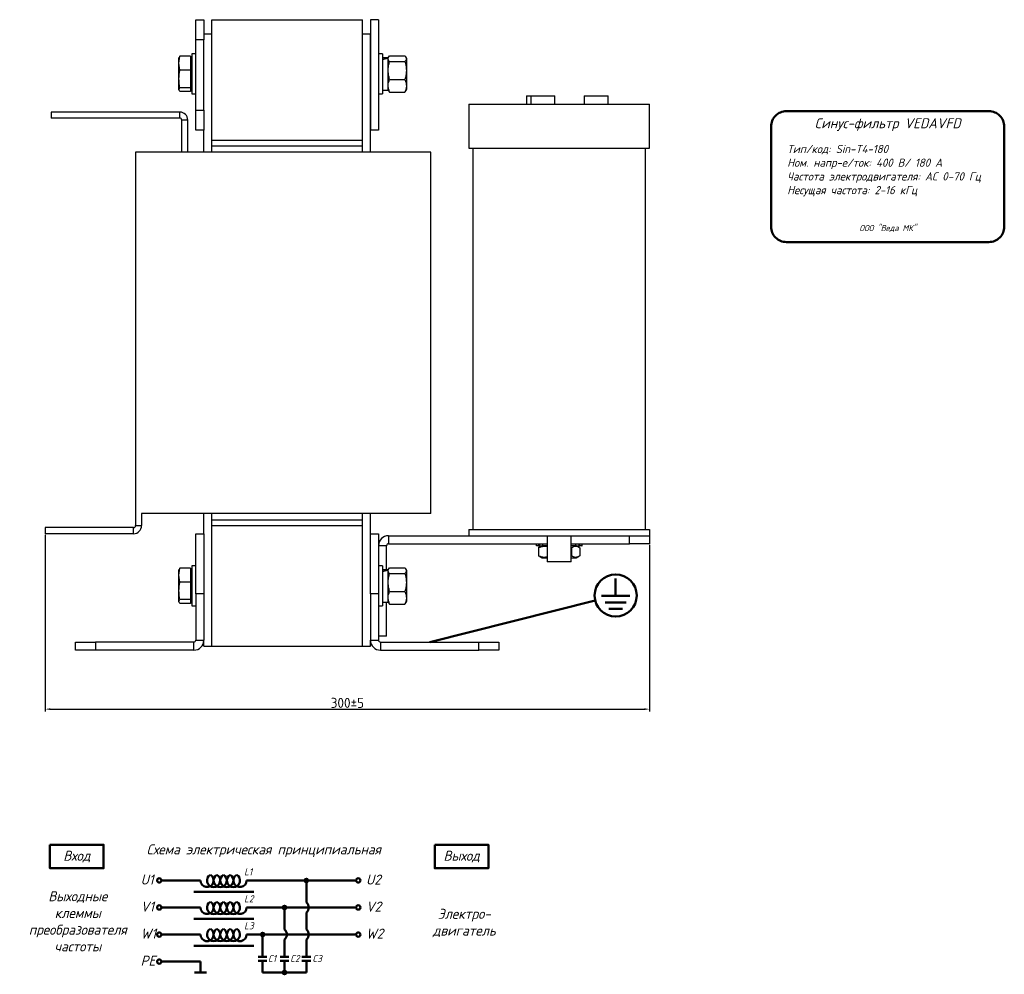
# Model space of a CAD drawing. Header units: millimetres. Extents: x -336 to 673, y -113 to 722.
# Tile 2 of 2: x 182 to 673, y 220 to 695. Entities that reach past the tile are written whole.
import ezdxf

# ---------------------------------------------------------------- set-up
doc = ezdxf.new("R2010")
doc.units = ezdxf.units.MM
doc.layers.get('0').update_dxf_attribs({"lineweight": 50})
doc.styles.add('GOST-2.304_Type-B', font='GOST Common.ttf')
doc.styles.add('GOST-2.304_Type-B_italic', font='GOST Common Italic.ttf')
doc.dimstyles.new('ISO-25', dxfattribs={"dimtxt": 5, "dimasz": 2.5, "dimexe": 1.25, "dimexo": 0.625, "dimtad": 1, "dimtoh": 1, "dimdec": 0, "dimtxsty": 'GOST-2.304_Type-B', "dimcen": 2.5, "dimadec": 0, "dimazin": 0, "dimtfac": 1, "dimtdec": 0, "dimtmove": 0, "dimatfit": 3, "dimfxl": 1, "dimarcsym": 0})

# ---------------------------------------------------------------- blocks, each defined once
blk = doc.blocks.new('Схема')
for points in [[(126.85, -17.74, 1), (128.61, -17.74, 1)], [(115.97, -31.21, 1), (117.72, -31.21, 1)], [(105.05, -44.68, 1), (106.8, -44.68, 1)], [(115.97, -63.61, 1), (117.72, -63.61, 1)]]:
    blk.add_hatch(color=0).paths.add_polyline_path(points)
for p, q in [((74.98, -17.74), (55.53, -17.74)), ((97.97, -17.74), (128.61, -17.74)), ((127.73, -17.74), (152.48, -17.74)), ((127.73, -17.74), (127.73, -28.73)), ((71.66, -23.35), (101.59, -23.35)), ((74.98, -31.21), (55.53, -31.21)), ((97.97, -31.21), (130.42, -31.21)), ((116.85, -31.21), (116.85, -42.2)), ((127.73, -33.69), (127.73, -42.2)), ((130.42, -31.21), (152.48, -31.21)), ((71.66, -36.81), (101.59, -36.81)), ((74.98, -44.68), (55.53, -44.68)), ((97.97, -44.68), (136.56, -44.68)), ((105.93, -44.68), (105.93, -55.73)), ((116.85, -47.16), (116.85, -55.73)), ((127.73, -47.16), (127.73, -55.73)), ((136.56, -44.68), (152.48, -44.68)), ((71.66, -50.28), (101.59, -50.28)), ((74.98, -58.14), (55.53, -58.14)), ((74.98, -58.14), (74.98, -63.61)), ((103.73, -55.73), (108.12, -55.73)), ((103.73, -57.8), (108.12, -57.8)), ((105.93, -57.8), (105.93, -63.61)), ((114.65, -55.73), (119.04, -55.73)), ((114.65, -57.8), (119.04, -57.8)), ((116.85, -63.61), (116.85, -57.8)), ((125.53, -55.73), (129.93, -55.73)), ((125.53, -57.8), (129.93, -57.8)), ((127.73, -63.61), (127.73, -57.8)), ((77.95, -63.61), (72.01, -63.61)), ((105.93, -63.61), (120.07, -63.61)), ((116.85, -63.61), (127.73, -63.61))]:
    blk.add_line(p, q)
for points in [[(0, 0), (26.76, 0), (26.76, -11.69), (0, -11.69)], [(191.66, 0), (218.42, 0), (218.42, -11.69), (191.66, -11.69)]]:
    blk.add_lwpolyline(points, close=True)
for centre in [(54.46, -17.74), (153.56, -17.74), (54.46, -31.21), (153.56, -31.21), (54.46, -44.68), (153.56, -44.68), (54.46, -58.14)]:
    blk.add_circle(centre, 1.08)
at = {"color": 0}
for centre in [(127.73, -17.74), (116.85, -31.21), (105.93, -44.68), (116.85, -63.61)]:
    blk.add_circle(centre, 0.876, dxfattribs=at)
for centre, radius, start, end in [((78.26, -17.74), 3.28, 180, 60), ((81.54, -17.74), 3.28, 120, 60), ((84.83, -17.74), 3.28, 120, 60), ((88.11, -17.74), 3.28, 120, 60), ((91.4, -17.74), 3.28, 120, 60), ((94.68, -17.74), 3.28, 120, 0), ((78.26, -31.21), 3.28, 180, 60), ((81.54, -31.21), 3.28, 120, 60), ((84.83, -31.21), 3.28, 120, 60), ((88.11, -31.21), 3.28, 120, 60), ((91.4, -31.21), 3.28, 120, 60), ((94.68, -31.21), 3.28, 120, 0), ((125.73, -31.21), 3.19, 308.9414, 51.0586), ((78.26, -44.68), 3.28, 180, 60), ((81.54, -44.68), 3.28, 120, 60), ((84.83, -44.68), 3.28, 120, 60), ((88.11, -44.68), 3.28, 120, 60), ((91.4, -44.68), 3.28, 120, 60), ((94.68, -44.68), 3.28, 120, 0), ((114.84, -44.68), 3.19, 308.9414, 51.0586), ((125.73, -44.68), 3.19, 308.9414, 51.0586)]:
    blk.add_arc(centre, radius, start, end)
at = {"style": 'GOST-2.304_Type-B_italic'}
for s, insert, char_height, width, attachment_point in [('Схема электрическая принципиальная', (106.53, -2.96), 5, 143.4834, 5), ('Вход', (13.38, -5.84), 5, 26.7633, 5), ('Выход', (205.04, -5.84), 5, 26.7633, 5), ('L1', (96.71, -11.66), 3.5, 76.8291, 1), ('U2', (157.44, -14.79), 5, 144.0546, 1), ('U1', (45.18, -14.79), 5, 144.0546, 1), ('Выходные\\Pклеммы\\Pпреобразователя\\Pчастоты', (13.88, -38.1), 5, 26.7633, 5), ('V1', (45.18, -28.26), 5, 144.0546, 1), ('L2', (96.71, -25.13), 3.5, 76.8291, 1), ('V2', (157.44, -28.26), 5, 144.0546, 1), ('Электро-\\Pдвигатель', (206.37, -38.93), 5, 17.1809, 5), ('L3', (96.71, -38.59), 3.5, 76.8291, 1), ('W1', (45.18, -41.72), 5, 144.0546, 1), ('W2', (157.44, -41.72), 5, 144.0546, 1), ('PE', (45.18, -55.19), 5, 144.0546, 1), ('C1', (108.57, -54.89), 3.5, 76.8291, 1), ('C2', (119.64, -54.89), 3.5, 76.8291, 1), ('C3', (130.7, -54.89), 3.5, 76.8291, 1)]:
    blk.add_mtext(s, dxfattribs=dict(at, insert=insert, char_height=char_height, width=width, attachment_point=attachment_point))
blk = doc.blocks.new('Шильдик')
blk.add_lwpolyline([(7.68, 7.68), (108.51, 7.68, -0.414214), (116.19, 0), (116.19, -49.84, -0.414214), (108.51, -57.52), (7.68, -57.52, -0.414214), (0, -49.84), (0, 0, -0.414214)], format="xyb", close=True)
at = {"style": 'GOST-2.304_Type-B_italic'}
for s, insert, char_height, width, attachment_point in [('Синус-фильтр VEDAVFD', (58.1, 0.99), 5, 100.8313, 5), ('Тип/код: Sin-T4-180\\PНом. напр-е/ток: 400 В/ 180 А\\PЧастота электродвигателя: АС 0-70 Гц\\PНесущая частота: 2-16 кГц', (8.05, -9.11), 4.096, 109.2167, 1), ('ООО "Веда МК"', (58.21, -50.78), 3.072, 115.9587, 5)]:
    blk.add_mtext(s, dxfattribs=dict(at, insert=insert, char_height=char_height, width=width, attachment_point=attachment_point))
blk = doc.blocks.new('*D63')
at = {"color": 0, "linetype": 'Continuous', "lineweight": -2, "transparency": 16777216}
for p, q in [((195.15, 438.64), (195.15, 350.64)), ((496.15, 433.64), (496.15, 350.64)), ((197.65, 351.89), (493.65, 351.89))]:
    blk.add_line(p, q, dxfattribs=at)
at = {"color": 0, "linetype": 'Continuous', "transparency": 16777216}
for points in [[(197.65, 352.31), (197.65, 351.47), (195.15, 351.89)], [(493.65, 352.31), (493.65, 351.47), (496.15, 351.89)]]:
    blk.add_solid(points, dxfattribs=at)
at = {"layer": 'Defpoints', "color": 0, "linetype": 'Continuous', "transparency": 16777216}
for p in [(195.15, 439.27), (496.15, 434.27), (496.15, 351.89)]:
    blk.add_point(p, dxfattribs=at)
at = {"color": 0, "linetype": 'Continuous', "lineweight": 18, "transparency": 16777216, "insert": (345.65, 355.01), "char_height": 5, "attachment_point": 5, "style": 'GOST-2.304_Type-B'}
blk.add_mtext('300%%P5', dxfattribs=at)

msp = doc.modelspace()

# ---------------------------------------------------------------- linework, layer by layer
at = {"color": 7, "linetype": 'Continuous', "lineweight": 25}
for p, q in [((270.15, 695.27), (274.15, 695.27)), ((270.15, 685.27), (270.15, 695.27)), ((274.15, 695.27), (274.15, 685.27)), ((278.15, 635.27), (278.15, 695.27)), ((278.15, 695.27), (353.15, 695.27)), ((353.15, 635.27), (353.15, 695.27)), ((361.15, 695.27), (357.15, 695.27)), ((357.15, 695.27), (357.15, 640.27)), ((361.15, 695.27), (361.15, 640.27)), ((274.15, 688.27), (278.15, 688.27)), ((278.15, 629.27), (278.15, 688.27)), ((353.15, 629.27), (353.15, 688.27)), ((353.15, 688.27), (357.15, 688.27)), ((357.15, 629.27), (357.15, 688.27)), ((274.15, 685.27), (270.15, 685.27)), ((270.15, 650.27), (270.15, 685.27)), ((274.15, 650.27), (274.15, 685.27)), ((261.75, 673.63), (262.2, 677.06)), ((262.2, 677.06), (261.92, 676.45)), ((267.55, 677.06), (262.2, 677.06)), ((267.55, 677.06), (267.55, 670.2)), ((270.15, 678.27), (268.15, 678.27)), ((268.15, 678.27), (268.15, 658.27)), ((363.15, 678.27), (361.15, 678.27)), ((363.15, 678.27), (363.15, 658.27)), ((366.69, 677.3), (374.32, 677.3)), ((261.83, 676.48), (261.75, 676.27)), ((261.75, 673.63), (261.75, 676.27)), ((262.2, 670.2), (261.75, 673.63)), ((261.75, 665.81), (261.75, 673.63)), ((268.15, 675.5), (267.55, 676.1)), ((365.75, 676.32), (363.15, 676.32)), ((366.21, 676.67), (365.75, 675.89)), ((365.75, 676.32), (365.75, 676.25)), ((365.75, 676.25), (365.75, 675.93)), ((365.75, 675.93), (365.75, 660.22)), ((366.69, 674.46), (374.32, 674.46)), ((375.25, 675.89), (374.8, 676.67)), ((375.25, 665.92), (375.25, 675.89)), ((267.55, 670.2), (262.2, 670.2)), ((267.55, 670.2), (267.55, 661.41)), ((261.75, 660.44), (261.75, 665.81)), ((366.69, 665.43), (374.32, 665.43)), ((375.25, 660.64), (375.25, 665.92)), ((261.75, 660.44), (262.2, 661.41)), ((262.2, 659.47), (261.75, 660.44)), ((261.75, 660.27), (261.75, 660.44)), ((261.75, 660.27), (261.83, 660.05)), ((267.55, 661.41), (262.2, 661.41)), ((267.55, 659.47), (262.2, 659.47)), ((267.55, 661.41), (267.55, 659.47)), ((267.55, 660.43), (268.15, 661.03)), ((268.15, 658.27), (270.15, 658.27)), ((361.15, 658.27), (363.15, 658.27)), ((363.15, 660.22), (365.75, 660.22)), ((365.75, 660.64), (366.21, 659.86)), ((366.69, 659.23), (374.32, 659.23)), ((374.8, 659.86), (375.25, 660.64)), ((434.81, 657.27), (434.81, 653.27)), ((434.81, 657.27), (437.07, 657.27)), ((437.07, 657.27), (437.07, 653.27)), ((437.07, 657.27), (449.07, 657.27)), ((449.07, 653.27), (449.07, 657.27)), ((463.58, 657.27), (463.58, 653.27)), ((463.58, 657.27), (475.58, 657.27)), ((475.58, 653.27), (475.58, 657.27)), ((406.15, 653.27), (406.15, 631.27)), ((406.15, 653.27), (496.15, 653.27)), ((496.15, 631.27), (496.15, 653.27)), ((198.15, 649.27), (198.15, 646.27)), ((262.15, 649.27), (198.15, 649.27)), ((262.15, 646.27), (262.15, 649.27)), ((270.15, 650.27), (274.15, 650.27)), ((270.15, 640.27), (270.15, 650.27)), ((274.15, 650.27), (274.15, 640.27)), ((262.15, 646.27), (198.15, 646.27)), ((263.15, 629.27), (263.15, 645.27)), ((266.15, 645.27), (263.15, 645.27)), ((266.15, 629.27), (266.15, 645.27)), ((274.15, 640.27), (270.15, 640.27)), ((274.15, 629.27), (274.15, 640.27)), ((361.15, 640.27), (357.15, 640.27)), ((278.15, 635.27), (353.15, 635.27)), ((243.15, 629.27), (240.15, 629.27)), ((240.15, 629.27), (240.15, 443.27)), ((264.15, 629.27), (243.15, 629.27)), ((366.15, 629.27), (264.15, 629.27)), ((278.15, 629.27), (278.15, 632.43)), ((278.15, 632.43), (353.15, 632.43)), ((353.15, 629.27), (353.15, 632.43)), ((387.15, 629.27), (366.15, 629.27)), ((387.15, 449.27), (387.15, 629.27)), ((406.15, 631.27), (496.15, 631.27)), ((408.15, 631.27), (408.15, 441.27)), ((494.15, 441.27), (494.15, 631.27)), ((243.15, 449.27), (243.15, 443.27)), ((264.15, 449.27), (243.15, 449.27)), ((366.15, 449.27), (264.15, 449.27)), ((274.15, 439.27), (274.15, 449.27)), ((278.15, 383.27), (278.15, 449.27)), ((278.15, 446.1), (278.15, 449.27)), ((353.15, 383.27), (353.15, 449.27)), ((353.15, 446.1), (353.15, 449.27)), ((357.15, 439.27), (357.15, 449.27)), ((387.15, 449.27), (366.15, 449.27)), ((195.15, 442.27), (195.15, 439.27)), ((239.15, 442.27), (195.15, 442.27)), ((239.15, 439.27), (239.15, 442.27)), ((240.15, 443.27), (243.15, 443.27)), ((278.15, 446.1), (353.15, 446.1)), ((278.15, 383.27), (278.15, 443.27)), ((278.15, 443.27), (353.15, 443.27)), ((353.15, 383.27), (353.15, 443.27)), ((239.15, 439.27), (195.15, 439.27)), ((270.15, 409.27), (270.15, 439.27)), ((270.15, 439.27), (274.15, 439.27)), ((274.15, 439.27), (274.15, 409.27)), ((357.15, 439.27), (361.15, 439.27)), ((357.15, 409.27), (357.15, 439.27)), ((361.15, 439.27), (361.15, 409.27)), ((366.15, 438.27), (366.15, 434.27)), ((366.15, 438.27), (406.15, 438.27)), ((406.15, 441.27), (406.15, 438.27)), ((406.15, 441.27), (496.15, 441.27)), ((406.15, 438.27), (496.15, 438.27)), ((445.15, 438.27), (445.15, 425.27)), ((457.15, 425.27), (457.15, 438.27)), ((486.15, 434.27), (486.15, 438.27)), ((496.15, 441.27), (496.15, 438.27)), ((496.15, 438.27), (496.15, 434.27)), ((365.15, 433.27), (361.15, 433.27)), ((365.15, 421.32), (365.15, 433.27)), ((366.15, 434.27), (445.15, 434.27)), ((439.79, 433.27), (439.79, 434.27)), ((440.88, 433.27), (439.79, 433.27)), ((441.32, 432.53), (440.82, 432.24)), ((440.82, 432.24), (440.82, 428.29)), ((440.88, 434.27), (440.88, 433.27)), ((440.88, 433.27), (441.34, 433.27)), ((442.53, 433.27), (441.31, 432.56)), ((441.34, 434.27), (441.34, 433.27)), ((441.34, 433.27), (442.99, 433.27)), ((442.99, 433.27), (442.99, 434.27)), ((445.15, 433.27), (442.99, 433.27)), ((457.15, 434.27), (486.15, 434.27)), ((459.24, 433.27), (457.15, 433.27)), ((457.3, 432.24), (457.3, 428.29)), ((459.24, 434.27), (459.24, 433.27)), ((459.24, 433.27), (460.92, 433.27)), ((461, 432.56), (459.78, 433.27)), ((460.92, 434.27), (460.92, 433.27)), ((460.92, 433.27), (461.38, 433.27)), ((461.38, 433.27), (461.38, 434.27)), ((462.5, 433.27), (461.38, 433.27)), ((461.48, 432.24), (461.48, 428.29)), ((462.5, 434.27), (462.5, 433.27)), ((462.5, 433.27), (462.52, 433.27)), ((462.52, 433.27), (462.52, 434.27)), ((496.15, 434.27), (486.15, 434.27)), ((440.82, 428.29), (441.32, 428.01)), ((441.3, 427.97), (442.53, 427.27)), ((442.53, 427.27), (442.58, 427.27)), ((442.58, 427.27), (445.15, 427.27)), ((457.15, 427.27), (459.78, 427.27)), ((459.78, 427.27), (461.01, 427.97)), ((261.75, 418.63), (262.2, 422.06)), ((262.2, 422.06), (261.92, 421.45)), ((267.55, 422.06), (262.2, 422.06)), ((267.55, 422.06), (267.55, 415.2)), ((270.15, 423.27), (268.15, 423.27)), ((268.15, 423.27), (268.15, 403.27)), ((363.15, 423.27), (361.15, 423.27)), ((363.15, 423.27), (363.15, 403.27)), ((366.69, 422.3), (374.32, 422.3)), ((456.55, 425.27), (445.15, 425.27)), ((457.15, 425.27), (456.55, 425.27)), ((261.83, 421.48), (261.75, 421.27)), ((261.75, 418.63), (261.75, 421.27)), ((262.2, 415.2), (261.75, 418.63)), ((261.75, 410.81), (261.75, 418.63)), ((268.15, 420.5), (267.55, 421.1)), ((365.75, 421.32), (363.15, 421.32)), ((366.21, 421.67), (365.75, 420.89)), ((365.75, 421.32), (365.75, 421.25)), ((365.75, 421.25), (365.75, 420.93)), ((365.75, 420.93), (365.75, 405.22)), ((366.69, 419.46), (374.32, 419.46)), ((375.25, 420.89), (374.8, 421.67)), ((375.25, 410.92), (375.25, 420.89)), ((267.55, 415.2), (262.2, 415.2)), ((267.55, 415.2), (267.55, 406.41)), ((261.75, 405.44), (261.75, 410.81)), ((274.15, 409.27), (270.15, 409.27)), ((270.15, 409.27), (270.15, 386.27)), ((274.15, 409.27), (274.15, 386.27)), ((361.15, 409.27), (357.15, 409.27)), ((357.15, 409.27), (357.15, 386.27)), ((361.15, 409.27), (361.15, 386.27)), ((366.69, 410.43), (374.32, 410.43)), ((375.25, 405.64), (375.25, 410.92)), ((261.75, 405.44), (262.2, 406.41)), ((262.2, 404.47), (261.75, 405.44)), ((261.75, 405.27), (261.75, 405.44)), ((261.75, 405.27), (261.83, 405.05)), ((267.55, 406.41), (262.2, 406.41)), ((267.55, 404.47), (262.2, 404.47)), ((267.55, 406.41), (267.55, 404.47)), ((267.55, 405.43), (268.15, 406.03)), ((268.15, 403.27), (270.15, 403.27)), ((361.15, 403.27), (363.15, 403.27)), ((363.15, 405.22), (365.75, 405.22)), ((365.15, 388.27), (365.15, 405.22)), ((365.75, 405.64), (366.21, 404.86)), ((366.69, 404.23), (374.32, 404.23)), ((374.8, 404.86), (375.25, 405.64)), ((365.15, 388.27), (361.15, 388.27)), ((210.15, 381.27), (210.15, 385.27)), ((210.15, 385.27), (220.15, 385.27)), ((220.15, 385.27), (220.15, 381.27)), ((269.15, 385.27), (220.15, 385.27)), ((269.15, 381.27), (269.15, 385.27)), ((270.15, 386.27), (274.15, 386.27)), ((274.15, 383.27), (274.15, 386.27)), ((274.15, 383.27), (278.15, 383.27)), ((278.15, 383.27), (353.15, 383.27)), ((353.15, 383.27), (357.15, 383.27)), ((357.15, 386.27), (361.15, 386.27)), ((357.15, 383.27), (357.15, 386.27)), ((362.15, 385.27), (362.15, 381.27)), ((362.15, 385.27), (411.15, 385.27)), ((411.15, 381.27), (411.15, 385.27)), ((411.15, 385.27), (421.15, 385.27)), ((421.15, 385.27), (421.15, 381.27)), ((220.15, 381.27), (210.15, 381.27)), ((269.15, 381.27), (220.15, 381.27)), ((362.15, 381.27), (411.15, 381.27)), ((421.15, 381.27), (411.15, 381.27))]:
    msp.add_line(p, q, dxfattribs=at)
for p, q in [((479.28, 416.96), (479.28, 408.24)), ((479.28, 408.24), (472.17, 408.24)), ((479.28, 408.24), (486.4, 408.24)), ((469.1, 406.03), (386.65, 385.27)), ((474, 405.06), (479.28, 405.06)), ((484.57, 405.06), (479.28, 405.06)), ((475.83, 401.89), (479.28, 401.89)), ((482.74, 401.89), (479.28, 401.89))]:
    msp.add_line(p, q)
msp.add_circle((479.28, 408.48), 10.48)
for centre, radius, start, end in [((262.15, 645.27), 4, 0, 90), ((262.15, 645.27), 1, 0, 90), ((239.15, 443.27), 4, 270, 0), ((239.15, 443.27), 1, 270, 0), ((366.15, 433.27), 5, 90, 180), ((366.15, 433.27), 1, 90, 180), ((269.15, 386.27), 5, 270, 0), ((269.15, 386.27), 1, 270, 0), ((362.15, 386.27), 5, 180, 270), ((362.15, 386.27), 1, 180, 270)]:
    msp.add_arc(centre, radius, start, end, dxfattribs=at)
for centre, start_param, end_param in [((363.15, 668.27), 1.25273, 1.440301), ((365.75, 668.27), 1.440301, 1.627872), ((363.15, 413.27), 1.25273, 1.440301), ((365.75, 413.27), 1.440301, 1.627872)]:
    msp.add_ellipse(centre, major_axis=(13.82, 3.45), ratio=0.526177, start_param=start_param, end_param=end_param, dxfattribs=at)
for points, knots in [([(366.69, 674.46), (366.58, 674.58), (366.26, 674.93), (365.95, 675.54), (365.95, 676.38), (366.41, 676.96), (366.69, 677.3)], [0, 0, 0, 0, 0.131291, 0.380797, 0.636406, 1, 1, 1, 1]), ([(374.32, 677.3), (374.6, 676.96), (375.05, 676.38), (375.06, 675.55), (374.75, 674.94), (374.43, 674.58), (374.32, 674.46)], [0, 0, 0, 0, 0.363593, 0.612792, 0.86871, 1, 1, 1, 1]), ([(366.69, 665.43), (366.48, 666.21), (366.06, 667.8), (365.91, 670.15), (366.13, 672.39), (366.5, 673.77), (366.69, 674.46)], [0, 0, 0, 0, 0.2646044, 0.5349466, 0.7653425, 1, 1, 1, 1]), ([(374.32, 674.46), (374.53, 673.68), (374.95, 672.09), (375.1, 669.74), (374.88, 667.5), (374.51, 666.12), (374.32, 665.43)], [0, 0, 0, 0, 0.264604, 0.534947, 0.765343, 1, 1, 1, 1]), ([(261.75, 665.81), (261.84, 667.24), (261.92, 668.72), (262.2, 670.16), (262.2, 670.2)], [0, 0, 0, 0, 0.973005, 1, 1, 1, 1]), ([(262.2, 661.41), (262.14, 661.78), (261.87, 663.23), (261.8, 664.71), (261.75, 665.81)], [0, 0, 0, 0, 0.253067, 1, 1, 1, 1]), ([(366.69, 659.23), (366.48, 659.77), (366.06, 660.86), (365.91, 662.47), (366.13, 664.01), (366.5, 664.95), (366.69, 665.43)], [0, 0, 0, 0, 0.264604, 0.534947, 0.765343, 1, 1, 1, 1]), ([(374.32, 665.43), (374.53, 664.89), (374.95, 663.8), (375.1, 662.19), (374.88, 660.65), (374.51, 659.71), (374.32, 659.23)], [0, 0, 0, 0, 0.264604, 0.534947, 0.765343, 1, 1, 1, 1]), ([(366.24, 659.87), (366.28, 659.78), (366.37, 659.56), (366.57, 659.35), (366.69, 659.23)], [0, 0, 0, 0, 0.419805, 1, 1, 1, 1]), ([(374.32, 659.23), (374.44, 659.35), (374.63, 659.56), (374.73, 659.78), (374.77, 659.87)], [0, 0, 0, 0, 0.580096, 1, 1, 1, 1]), ([(440.82, 432.24), (441.36, 432.47), (442.44, 432.94), (443.9, 433.14), (444.81, 432.94), (445.15, 432.87)], [0, 0, 0, 0, 0.376821, 0.761814, 1, 1, 1, 1]), ([(457.3, 432.24), (457.66, 432.48), (458.4, 432.95), (459.49, 433.12), (460.53, 432.87), (461.16, 432.45), (461.48, 432.24)], [0, 0, 0, 0, 0.264605, 0.534949, 0.765344, 1, 1, 1, 1]), ([(445.15, 427.65), (444.66, 427.57), (443.69, 427.4), (442.23, 427.67), (441.3, 428.08), (440.82, 428.29)], [0, 0, 0, 0, 0.33764, 0.665785, 1, 1, 1, 1]), ([(461.48, 428.29), (461.12, 428.05), (460.39, 427.58), (459.3, 427.41), (458.26, 427.66), (457.62, 428.08), (457.3, 428.29)], [0, 0, 0, 0, 0.2646054, 0.5349487, 0.7653436, 1, 1, 1, 1]), ([(366.69, 419.46), (366.58, 419.58), (366.26, 419.93), (365.95, 420.54), (365.95, 421.38), (366.41, 421.96), (366.69, 422.3)], [0, 0, 0, 0, 0.131291, 0.380797, 0.636406, 1, 1, 1, 1]), ([(374.32, 422.3), (374.6, 421.96), (375.05, 421.38), (375.06, 420.55), (374.75, 419.94), (374.43, 419.58), (374.32, 419.46)], [0, 0, 0, 0, 0.363593, 0.612792, 0.86871, 1, 1, 1, 1]), ([(366.69, 410.43), (366.48, 411.21), (366.06, 412.8), (365.91, 415.15), (366.13, 417.39), (366.5, 418.77), (366.69, 419.46)], [0, 0, 0, 0, 0.264604, 0.534947, 0.765343, 1, 1, 1, 1]), ([(374.32, 419.46), (374.53, 418.68), (374.95, 417.09), (375.1, 414.74), (374.88, 412.5), (374.51, 411.12), (374.32, 410.43)], [0, 0, 0, 0, 0.264604, 0.534947, 0.765343, 1, 1, 1, 1]), ([(261.75, 410.81), (261.84, 412.24), (261.92, 413.72), (262.2, 415.16), (262.2, 415.2)], [0, 0, 0, 0, 0.973005, 1, 1, 1, 1]), ([(262.2, 406.41), (262.14, 406.78), (261.87, 408.23), (261.8, 409.71), (261.75, 410.81)], [0, 0, 0, 0, 0.253067, 1, 1, 1, 1]), ([(366.69, 404.23), (366.48, 404.77), (366.06, 405.86), (365.91, 407.47), (366.13, 409.01), (366.5, 409.95), (366.69, 410.43)], [0, 0, 0, 0, 0.264604, 0.534947, 0.765343, 1, 1, 1, 1]), ([(374.32, 410.43), (374.53, 409.89), (374.95, 408.8), (375.1, 407.19), (374.88, 405.65), (374.51, 404.71), (374.32, 404.23)], [0, 0, 0, 0, 0.264604, 0.534947, 0.765343, 1, 1, 1, 1]), ([(366.24, 404.87), (366.28, 404.78), (366.37, 404.56), (366.57, 404.35), (366.69, 404.23)], [0, 0, 0, 0, 0.419805, 1, 1, 1, 1]), ([(374.32, 404.23), (374.44, 404.35), (374.63, 404.56), (374.73, 404.78), (374.77, 404.87)], [0, 0, 0, 0, 0.580096, 1, 1, 1, 1])]:
    msp.add_open_spline(points, degree=3, knots=knots, dxfattribs=at)

# ---------------------------------------------------------------- block references
for name, p in [('Шильдик', (556.68, 642.03)), ('Схема', (197.49, 284.3))]:
    msp.add_blockref(name, p)

# ---------------------------------------------------------------- dimensions: what is measured, and where the dimension line sits
at = {"color": 7, "linetype": 'Continuous', "lineweight": 18}
dim = msp.add_linear_dim(base=(496.15, 351.89), p1=(195.15, 439.27), p2=(496.15, 434.27), text='300%%P5', dimstyle='ISO-25', dxfattribs=at)
dim.commit()
dim.dimension.update_dxf_attribs({"geometry": '*D63', "text_midpoint": (345.65, 355.01)})

doc.saveas('drawing.dxf')
